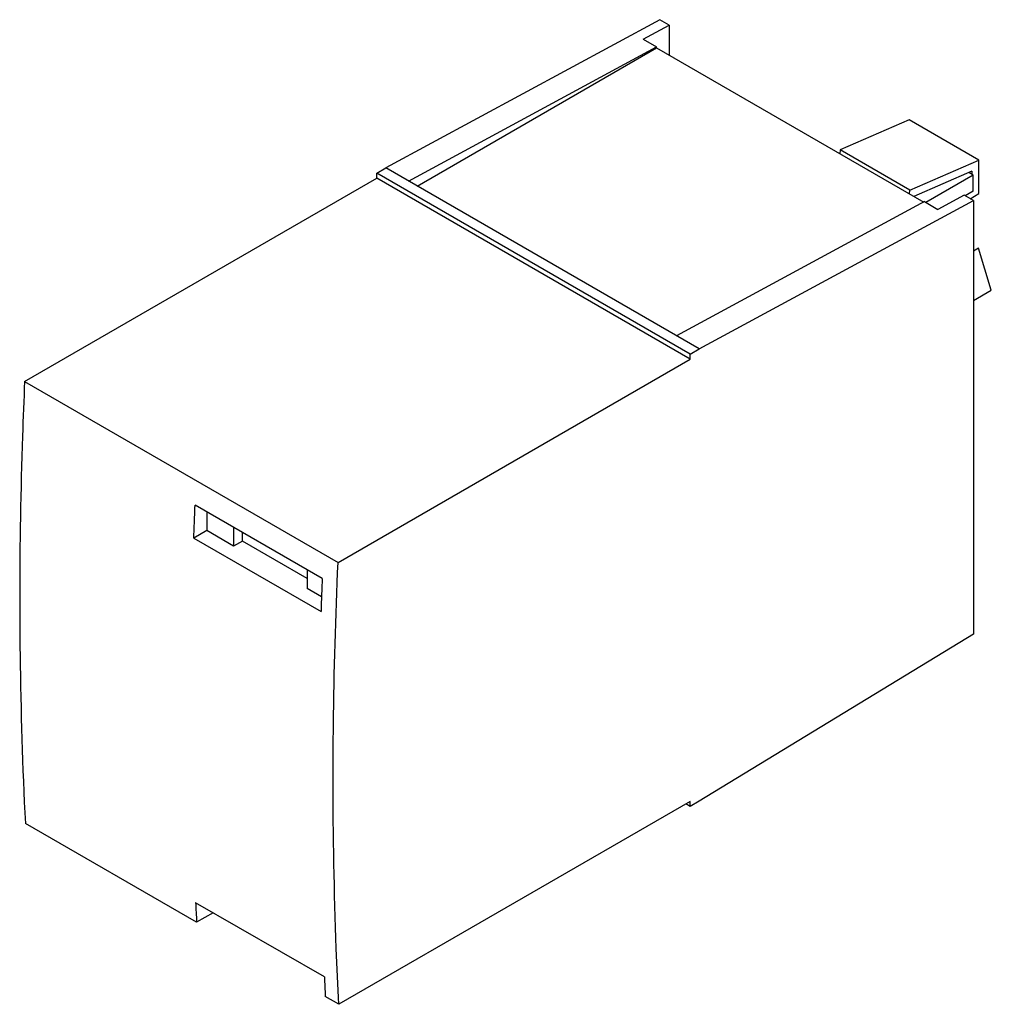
# Model space of a CAD drawing. Header units: millimetres. Extents: x 11.7 to 90.6, y 31.4 to 111.4.
import ezdxf

# ---------------------------------------------------------------- set-up
doc = ezdxf.new("R2010")
doc.units = ezdxf.units.MM
doc.header["$LTSCALE"] = 9.284812
doc.layers.get('0').update_dxf_attribs({"linetype": 'CONTINUOUS'})

msp = doc.modelspace()

# ---------------------------------------------------------------- linework, layer by layer
at = {"color": 7, "linetype": 'Continuous'}
for p, q in [((63.683, 111.378), (41.41, 99.335)), ((64.443, 110.94), (63.683, 111.378)), ((62.322, 109.793), (64.443, 110.94)), ((64.443, 110.94), (64.443, 108.49)), ((62.322, 109.793), (63.409, 109.165)), ((43.257, 98.269), (63.409, 109.165)), ((43.964, 97.861), (63.409, 109.087)), ((63.409, 109.087), (63.409, 109.165)), ((63.409, 109.087), (85.101, 96.564)), ((83.928, 103.243), (78.329, 100.804)), ((89.585, 99.977), (83.928, 103.243)), ((78.329, 100.804), (78.298, 100.492)), ((83.986, 97.538), (78.329, 100.804)), ((83.986, 97.538), (89.585, 99.977)), ((89.585, 97.257), (89.585, 99.977)), ((40.688, 98.919), (41.41, 99.335)), ((66.866, 84.639), (41.41, 99.335)), ((12.083, 81.996), (40.688, 98.51)), ((40.688, 98.51), (40.688, 98.919)), ((66.144, 84.222), (40.688, 98.919)), ((66.144, 83.814), (40.688, 98.51)), ((89.019, 99.072), (84.309, 97.021)), ((89.124, 98.748), (85.288, 96.534)), ((89.124, 98.748), (88.759, 98.959)), ((89.019, 99.072), (89.019, 98.809)), ((89.124, 97.447), (89.124, 98.748)), ((83.955, 97.226), (83.986, 97.538)), ((88.379, 97.121), (86.258, 95.974)), ((89.139, 96.682), (88.379, 97.121)), ((89.124, 97.447), (88.469, 97.069)), ((88.864, 96.841), (89.585, 97.257)), ((85.171, 96.601), (65.018, 85.705)), ((66.866, 84.639), (89.139, 96.682)), ((85.171, 96.601), (86.258, 95.974)), ((89.139, 96.682), (89.139, 61.476)), ((89.549, 92.823), (89.139, 92.586)), ((90.594, 89.406), (89.549, 92.823)), ((89.139, 88.566), (90.594, 89.406)), ((66.144, 84.222), (66.866, 84.639)), ((66.144, 83.814), (66.144, 84.222)), ((37.539, 67.299), (66.144, 83.814)), ((12.083, 81.996), (37.539, 67.299)), ((36.251, 65.983), (25.929, 71.942)), ((26.876, 69.879), (25.827, 69.273)), ((29.061, 68.617), (26.876, 69.879)), ((29.061, 70.134), (29.061, 68.617)), ((29.768, 69.025), (29.768, 69.726)), ((25.827, 69.273), (36.157, 63.31)), ((29.768, 69.025), (29.061, 68.617)), ((35.02, 65.993), (29.768, 69.025)), ((35.02, 66.694), (35.02, 65.177)), ((36.196, 64.497), (35.02, 65.177)), ((89.139, 61.476), (66.865, 47.896)), ((66.144, 47.888), (37.598, 31.407)), ((66.144, 47.479), (65.79, 47.683)), ((66.865, 47.896), (66.144, 47.479)), ((66.144, 47.479), (66.144, 47.888)), ((26.05, 38.074), (12.142, 46.103)), ((36.426, 33.627), (25.973, 39.662)), ((27.387, 38.846), (26.05, 38.074)), ((37.598, 31.407), (36.503, 32.039))]:
    msp.add_line(p, q, dxfattribs=at)
msp.add_arc((372.213, 55.652), 346.609, 182.64405, 182.90695, dxfattribs=at)
for centre, major_axis, ratio, start_param, end_param in [((39.187, 49.996), (-0.269, 326.288), 0.037751, 1.505137, 1.509792), ((318.541, 213.847), (199.63, 346.624), 0.576645, -3.875715, -3.870708)]:
    msp.add_ellipse(centre, major_axis=major_axis, ratio=ratio, start_param=start_param, end_param=end_param, dxfattribs=at)
for points, knots in [([(12.083, 81.996), (12.017, 80.517), (11.786, 74.66), (11.684, 68.797), (11.684, 64.414)], [0, 0, 0, 0, 0.252424, 1, 1, 1, 1]), ([(25.827, 69.273), (25.835, 69.495), (25.85, 69.884), (25.87, 70.44), (25.894, 71.108), (25.916, 71.608), (25.929, 71.942)], [0, 0, 0, 0, 0.249521, 0.436976, 0.624693, 1, 1, 1, 1]), ([(37.14, 49.718), (37.14, 51.169), (37.174, 57.031), (37.342, 62.893), (37.539, 67.299)], [0, 0, 0, 0, 0.247578, 1, 1, 1, 1]), ([(36.251, 65.983), (36.242, 65.76), (36.228, 65.37), (36.208, 64.812), (36.183, 64.144), (36.168, 63.644), (36.157, 63.31)], [0, 0, 0, 0, 0.250505, 0.438058, 0.625341, 1, 1, 1, 1]), ([(11.684, 64.414), (11.684, 62.871), (11.721, 56.765), (11.91, 50.66), (12.142, 46.103)], [0, 0, 0, 0, 0.252745, 1, 1, 1, 1]), ([(37.598, 31.407), (37.521, 32.914), (37.251, 39.015), (37.14, 45.122), (37.14, 49.718)], [0, 0, 0, 0, 0.247264, 1, 1, 1, 1])]:
    msp.add_open_spline(points, degree=3, knots=knots, dxfattribs=at)

doc.saveas('drawing.dxf')
